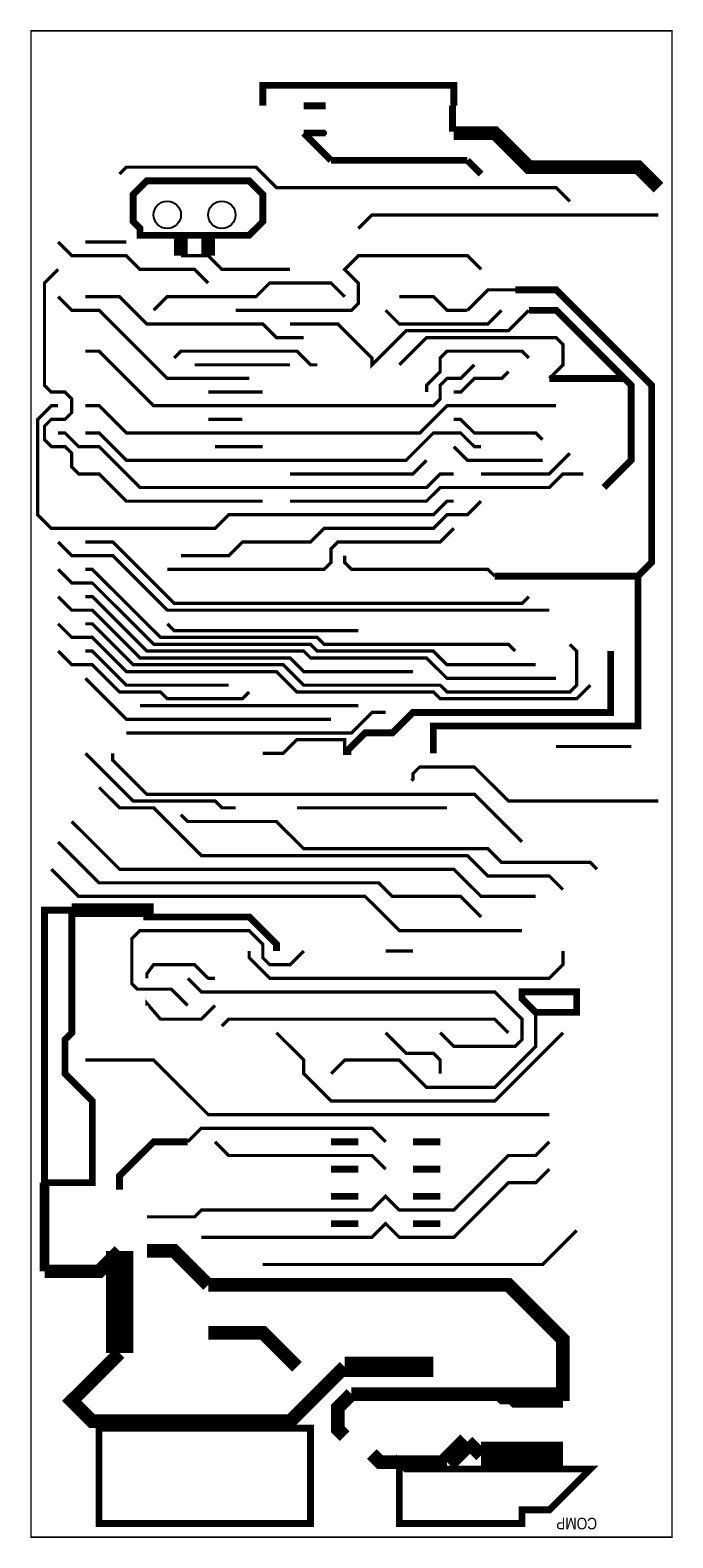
# Model space of a CAD drawing. Extents: x 0 to 2.35, y 0 to 5.53.
import ezdxf
from ezdxf.enums import TextEntityAlignment as Align

# ---------------------------------------------------------------- set-up
doc = ezdxf.new("R2010")
doc.units = 0
doc.layers.add('BRDOUT', color=4, linetype='CONTINUOUS')
doc.layers.add('FLCOMP', color=1, linetype='CONTINUOUS')

msp = doc.modelspace()

# ---------------------------------------------------------------- linework, layer by layer
at = {"layer": 'BRDOUT', "const_width": 0.005}
msp.add_lwpolyline([(0, 0), (0, 5.525), (2.35, 5.525), (2.35, 0), (0, 0)], close=True, dxfattribs=at)
at = {"layer": 'FLCOMP'}
for points, const_width in [([(0.85, 5.25), (0.85, 5.325), (1.55, 5.325), (1.55, 5.25)], 0.025), ([(1, 5.25), (1.08, 5.25)], 0.025), ([(1.545, 5.25), (1.545, 5.155)], 0.025), ([(1, 5.15), (1.1, 5.05)], 0.025), ([(1, 5.15), (1.08, 5.15)], 0.025), ([(1.08, 5.15), (1.085, 5.15)], 0.012), ([(2.3, 4.95), (2.225, 5.025), (1.825, 5.025), (1.7, 5.15), (1.55, 5.15)], 0.05), ([(1.1, 5.05), (1.6, 5.05)], 0.025), ([(1.6, 5.05), (1.65, 5)], 0.025), ([(1.975, 4.9), (1.925, 4.95), (1.235, 4.95), (0.9, 4.95), (0.825, 5.025), (0.35, 5.025), (0.325, 5)], 0.012), ([(0.8, 4.975), (0.85, 4.925), (0.85, 4.825), (0.8, 4.775), (0.4, 4.775), (0.4, 4.8), (0.375, 4.825), (0.375, 4.925), (0.425, 4.975), (0.8, 4.975)], 0.025), ([(2.3, 4.85), (1.25, 4.85), (1.2, 4.8)], 0.012), ([(0.1, 4.75), (0.15, 4.7), (0.35, 4.7), (0.4, 4.65), (0.6, 4.65), (0.65, 4.6)], 0.012), ([(0.2, 4.75), (0.35, 4.75)], 0.012), ([(0.55, 4.7), (0.55, 4.775)], 0.05), ([(0.65, 4.7), (0.65, 4.775)], 0.05), ([(0.55, 4.7), (0.65, 4.7), (0.7, 4.65), (0.95, 4.65)], 0.012), ([(1.65, 4.65), (1.6, 4.7), (1.2, 4.7), (1.15, 4.65), (1.2, 4.6), (1.2, 4.525), (1.175, 4.5), (0.75, 4.5)], 0.012), ([(0.1, 4.65), (0.05, 4.6), (0.05, 4.225), (0.075, 4.2), (0.125, 4.2), (0.15, 4.175), (0.15, 4.125), (0.125, 4.1), (0.075, 4.1), (0.05, 4.075), (0.05, 4.025), (0.075, 4), (0.125, 4), (0.15, 3.975), (0.15, 3.925), (0.175, 3.9), (0.25, 3.9), (0.35, 3.8), (0.85, 3.8)], 0.012), ([(0.45, 4.5), (0.5, 4.55), (0.825, 4.55), (0.875, 4.6), (1.1, 4.6), (1.15, 4.55)], 0.012), ([(0.1, 4.55), (0.15, 4.5), (0.25, 4.5), (0.5, 4.25), (0.8, 4.25)], 0.012), ([(0.2, 4.55), (0.325, 4.55), (0.425, 4.45), (0.85, 4.45), (0.9, 4.4), (1, 4.4)], 0.012), ([(1.35, 4.55), (1.475, 4.55), (1.525, 4.5), (1.6, 4.5)], 0.012), ([(1.6, 4.5), (1.675, 4.575), (1.775, 4.575)], 0.012), ([(1.775, 4.575), (1.925, 4.575), (2.275, 4.225), (2.275, 3.575), (2.225, 3.525), (1.7, 3.525)], 0.025), ([(0.95, 4.45), (1.125, 4.45), (1.25, 4.325), (1.25, 4.3), (1.375, 4.425), (1.75, 4.425), (1.825, 4.5)], 0.012), ([(1.3, 4.5), (1.35, 4.45), (1.675, 4.45), (1.725, 4.5)], 0.012), ([(1.825, 4.5), (1.925, 4.5), (2.2, 4.225), (2.2, 3.95), (2.1, 3.85)], 0.025), ([(1.35, 4.3), (1.45, 4.4), (1.925, 4.4), (1.95, 4.375), (1.95, 4.3), (1.9, 4.25)], 0.012), ([(0.2, 4.35), (0.25, 4.35), (0.45, 4.15), (1.475, 4.15), (1.5, 4.175), (1.5, 4.225), (1.525, 4.25), (1.575, 4.25), (1.625, 4.3)], 0.012), ([(0.525, 4.325), (0.55, 4.35), (0.975, 4.35), (1.025, 4.3), (1.05, 4.3)], 0.012), ([(1.825, 4.325), (1.8, 4.35), (1.525, 4.35), (1.5, 4.325), (1.5, 4.275), (1.45, 4.225), (1.45, 4.2)], 0.012), ([(0.6, 4.3), (0.925, 4.3), (0.95, 4.3)], 0.012), ([(1.75, 4.275), (1.725, 4.25), (1.625, 4.25), (1.575, 4.2), (1.55, 4.2)], 0.012), ([(1.9, 4.25), (2.175, 4.25)], 0.025), ([(0.65, 4.2), (0.85, 4.2)], 0.012), ([(1.55, 3.8), (1.525, 3.8), (1.475, 3.75), (0.725, 3.75), (0.675, 3.7), (0.075, 3.7), (0.025, 3.75), (0.025, 4.1), (0.075, 4.15), (0.1, 4.15)], 0.012), ([(0.2, 4.15), (0.25, 4.15), (0.35, 4.05), (0.725, 4.05)], 0.012), ([(1.925, 4.15), (1.525, 4.15), (1.425, 4.05), (0.725, 4.05), (0.7, 4.05)], 0.012), ([(0.65, 4.1), (0.775, 4.1)], 0.012), ([(1.875, 4.025), (1.85, 4.05), (1.625, 4.05), (1.575, 4.1), (1.55, 4.1)], 0.012), ([(1.55, 3.9), (1.5, 3.9), (1.45, 3.85), (0.4, 3.85), (0.25, 4), (0.175, 4), (0.125, 4.05), (0.1, 4.05)], 0.012), ([(0.2, 4.05), (0.25, 4.05), (0.35, 3.95), (1.375, 3.95), (1.475, 4.05), (1.575, 4.05), (1.625, 4), (1.65, 4)], 0.012), ([(0.675, 4), (0.85, 4)], 0.012), ([(1.875, 3.95), (1.6, 3.95), (1.55, 4)], 0.012), ([(0.95, 3.9), (1.4, 3.9), (1.45, 3.95)], 0.012), ([(1.65, 3.9), (1.9, 3.9), (1.975, 3.975)], 0.012), ([(0.95, 3.8), (1.45, 3.8), (1.5, 3.85), (1.9, 3.85), (1.95, 3.9), (2.025, 3.9)], 0.012), ([(0.55, 3.6), (0.725, 3.6), (0.775, 3.65), (1.025, 3.65), (1.075, 3.7), (1.475, 3.7), (1.525, 3.75), (1.6, 3.75), (1.65, 3.8)], 0.012), ([(0.5, 3.55), (1.075, 3.55), (1.1, 3.575), (1.1, 3.625), (1.125, 3.65), (1.5, 3.65), (1.55, 3.7)], 0.012), ([(0.1, 3.65), (0.15, 3.6), (0.3, 3.6), (0.5, 3.4), (1.9, 3.4)], 0.012), ([(0.2, 3.65), (0.3, 3.65), (0.525, 3.425), (1.8, 3.425), (1.825, 3.45)], 0.012), ([(1.7, 3.525), (1.675, 3.55), (1.175, 3.55), (1.15, 3.575), (1.15, 3.6)], 0.012), ([(0.1, 3.55), (0.15, 3.5), (0.225, 3.5), (0.45, 3.275), (1.025, 3.275), (1.05, 3.25), (1.475, 3.25), (1.525, 3.2), (1.85, 3.2)], 0.012), ([(0.2, 3.55), (0.225, 3.55), (0.475, 3.3), (1.05, 3.3), (1.075, 3.275), (1.75, 3.275), (1.775, 3.25)], 0.012), ([(2.225, 3.525), (2.225, 2.975), (1.525, 2.975), (1.475, 2.975), (1.475, 2.875)], 0.025), ([(0.1, 3.45), (0.15, 3.4), (0.225, 3.4), (0.4, 3.225), (0.95, 3.225), (1, 3.175), (1.4, 3.175)], 0.012), ([(0.2, 3.45), (0.225, 3.45), (0.425, 3.25), (1, 3.25), (1.025, 3.225), (1.45, 3.225), (1.525, 3.15), (1.925, 3.15)], 0.012), ([(0.1, 3.35), (0.15, 3.3), (0.225, 3.3), (0.35, 3.175), (0.9, 3.175), (0.975, 3.1), (1.475, 3.1), (1.5, 3.075), (2, 3.075), (2.05, 3.125)], 0.012), ([(0.2, 3.35), (0.225, 3.35), (0.375, 3.2), (0.925, 3.2), (1, 3.125), (1.5, 3.125), (1.525, 3.1), (1.975, 3.1), (2, 3.125), (2, 3.25), (1.975, 3.275)], 0.012), ([(0.5, 3.35), (0.525, 3.325), (1.2, 3.325)], 0.012), ([(0.1, 3.25), (0.15, 3.2), (0.225, 3.2), (0.325, 3.1), (0.475, 3.1), (0.5, 3.075), (0.775, 3.075), (0.8, 3.1)], 0.012), ([(0.2, 3.25), (0.225, 3.25), (0.35, 3.125), (0.725, 3.125)], 0.012), ([(2.125, 3.25), (2.125, 3.025), (2.075, 3.025), (1.4, 3.025), (1.325, 2.95), (1.225, 2.95), (1.16, 2.885), (1.16, 2.875)], 0.025), ([(0.2, 3.15), (0.35, 3), (1.05, 3), (1.1, 3)], 0.012), ([(0.4, 3.05), (1.175, 3.05), (1.2, 3.05)], 0.012), ([(0.35, 2.95), (1.175, 2.95), (1.25, 3.025), (1.3, 3.025)], 0.012), ([(0.85, 2.875), (0.925, 2.875), (0.975, 2.925), (1.15, 2.925), (1.15, 2.875), (1.16, 2.875), (1.175, 2.875)], 0.012), ([(0.2, 2.875), (0.375, 2.7), (0.675, 2.7), (0.7, 2.675), (0.75, 2.675)], 0.012), ([(0.3, 2.875), (0.3, 2.85), (0.425, 2.725), (1.625, 2.725), (1.8, 2.55)], 0.012), ([(1.925, 2.9), (2.2, 2.9)], 0.012), ([(1.395, 2.775), (1.4, 2.78), (1.4, 2.8), (1.425, 2.825), (1.625, 2.825), (1.75, 2.7), (2.3, 2.7)], 0.012), ([(0.25, 2.75), (0.325, 2.675), (0.45, 2.675), (0.625, 2.5), (1.6, 2.5), (1.675, 2.425), (1.9, 2.425), (1.95, 2.375)], 0.012), ([(0.55, 2.65), (0.575, 2.625), (0.9, 2.625), (1, 2.525), (1.675, 2.525), (1.725, 2.475), (2.05, 2.475), (2.075, 2.45)], 0.012), ([(1.525, 2.675), (0.975, 2.675)], 0.012), ([(0.15, 2.625), (0.325, 2.45), (1.55, 2.45), (1.65, 2.35), (1.85, 2.35)], 0.012), ([(0.1, 2.55), (0.25, 2.4), (1.275, 2.4), (1.325, 2.35), (1.575, 2.35), (1.65, 2.275)], 0.012), ([(0.075, 2.45), (0.175, 2.35), (1.225, 2.35), (1.35, 2.225), (1.8, 2.225)], 0.012), ([(0.15, 2.3), (0.425, 2.3), (0.425, 2.282), (0.425, 2.275)], 0.05), ([(0.15, 2.3), (0.15, 1.85), (0.125, 1.825), (0.125, 1.7), (0.225, 1.6), (0.225, 1.3), (0.05, 1.3), (0.05, 2.3), (0.15, 2.3)], 0.025), ([(0.9, 2.15), (0.9, 2.175), (0.8, 2.275), (0.425, 2.275), (0.425, 2.282), (0.425, 2.3)], 0.025), ([(1, 2.15), (0.95, 2.1), (0.875, 2.1), (0.85, 2.125), (0.85, 2.175), (0.8, 2.225), (0.4, 2.225), (0.37, 2.195), (0.37, 2.03), (0.39, 2.01), (0.515, 2.01), (0.575, 1.95)], 0.012), ([(0.675, 2.05), (0.65, 2.05), (0.6, 2.1), (0.45, 2.1), (0.425, 2.066), (0.425, 2.05)], 0.012), ([(0.8, 2.15), (0.8, 2.125), (0.875, 2.05), (1.575, 2.05), (1.9, 2.05), (1.95, 2.1), (1.95, 2.15)], 0.012), ([(1.4, 2.15), (1.3, 2.15)], 0.012), ([(1.5, 1.85), (1.55, 1.8), (1.775, 1.8), (1.8, 1.825), (1.8, 1.9), (1.7, 2), (0.625, 2), (0.575, 2.05)], 0.012), ([(1.8, 2), (2, 2), (2, 1.925), (1.85, 1.925), (1.8, 1.975), (1.8, 2)], 0.025), ([(0.675, 1.95), (0.625, 1.9), (0.475, 1.9), (0.425, 1.958), (0.425, 1.95)], 0.012), ([(0.7, 1.875), (0.725, 1.9), (1.7, 1.9), (1.75, 1.85)], 0.012), ([(1.1, 1.7), (1.15, 1.75), (1.35, 1.75), (1.4, 1.7), (1.45, 1.65), (1.7, 1.65), (1.85, 1.8), (1.85, 1.85), (1.85, 1.925)], 0.012), ([(1.95, 1.85), (1.7, 1.6), (1.1, 1.6), (1, 1.7), (1, 1.75), (0.9, 1.85)], 0.012), ([(1.3, 1.85), (1.375, 1.775), (1.475, 1.775), (1.5, 1.75), (1.5, 1.7)], 0.012), ([(1.9, 1.55), (0.65, 1.55), (0.45, 1.75), (0.2, 1.75)], 0.012), ([(1.3, 1.45), (1.25, 1.5), (0.625, 1.5), (0.575, 1.45)], 0.012), ([(0.575, 1.45), (0.45, 1.45), (0.325, 1.325), (0.325, 1.275)], 0.025), ([(1.9, 1.45), (1.85, 1.4), (1.75, 1.4), (1.55, 1.2), (1.35, 1.2), (1.3, 1.25), (1.25, 1.2), (0.625, 1.2), (0.6, 1.175), (0.425, 1.175)], 0.012), ([(1.3, 1.35), (1.25, 1.4), (0.725, 1.4), (0.675, 1.45)], 0.012), ([(1.2, 1.45), (1.1, 1.45)], 0.025), ([(1.4, 1.45), (1.5, 1.45)], 0.025), ([(1.9, 1.35), (1.85, 1.3), (1.75, 1.3), (1.55, 1.1), (1.35, 1.1), (1.3, 1.15), (1.25, 1.1), (0.625, 1.1)], 0.012), ([(1.2, 1.35), (1.1, 1.35)], 0.025), ([(1.4, 1.35), (1.5, 1.35)], 0.025), ([(0.05, 0.975), (0.05, 1.3)], 0.035), ([(1.2, 1.25), (1.1, 1.25)], 0.025), ([(1.4, 1.25), (1.5, 1.25)], 0.025), ([(1.2, 1.15), (1.1, 1.15)], 0.025), ([(1.4, 1.15), (1.5, 1.15)], 0.025), ([(0.85, 1), (1.875, 1), (2, 1.125)], 0.012), ([(0.325, 1.05), (0.25, 0.975), (0.05, 0.975)], 0.05), ([(0.325, 0.675), (0.325, 1.05)], 0.1), ([(0.65, 0.925), (0.525, 1.05), (0.45, 1.05), (0.443, 1.05), (0.425, 1.05)], 0.05), ([(1.7, 0.525), (1.75, 0.525), (1.95, 0.525), (1.95, 0.725), (1.75, 0.925), (0.65, 0.925)], 0.05), ([(0.975, 0.625), (0.85, 0.75), (0.65, 0.75)], 0.05), ([(1.15, 0.625), (0.95, 0.425), (0.225, 0.425), (0.15, 0.5), (0.325, 0.675)], 0.05), ([(1.475, 0.625), (1.15, 0.625)], 0.075), ([(1.15, 0.37), (1.125, 0.395), (1.125, 0.475), (1.175, 0.525)], 0.05), ([(1.175, 0.525), (1.7, 0.525), (1.75, 0.525), (1.775, 0.5), (1.8, 0.5), (1.95, 0.5)], 0.05), ([(1.95, 0.5), (1.8, 0.5), (1.775, 0.5), (1.725, 0.5), (1.7, 0.525)], 0.025), ([(0.25, 0.05), (0.25, 0.4), (1.025, 0.4), (1.025, 0.05), (0.25, 0.05)], 0.025), ([(1.525, 0.275), (1.6, 0.35)], 0.075), ([(1.6, 0.35), (1.65, 0.3)], 0.05), ([(1.65, 0.3), (1.95, 0.3)], 0.1), ([(1.25, 0.305), (1.28, 0.275), (1.525, 0.275)], 0.05), ([(1.35, 0.05), (1.35, 0.275), (1.375, 0.25), (2.05, 0.25), (1.9, 0.1), (1.8, 0.1), (1.8, 0.05), (1.35, 0.05)], 0.025)]:
    msp.add_lwpolyline(points, dxfattribs=dict(at, const_width=const_width))
for centre in [(0.5, 4.85), (0.7, 4.85)]:
    msp.add_circle(centre, 0.05, dxfattribs=at)

# ---------------------------------------------------------------- texts
at = {"layer": 'FLCOMP', "width": 0.88}
msp.add_text('COMP', height=0.0425, rotation=180, dxfattribs=at).set_placement((2, 0.05), align=Align.MIDDLE)

doc.saveas('drawing.dxf')
